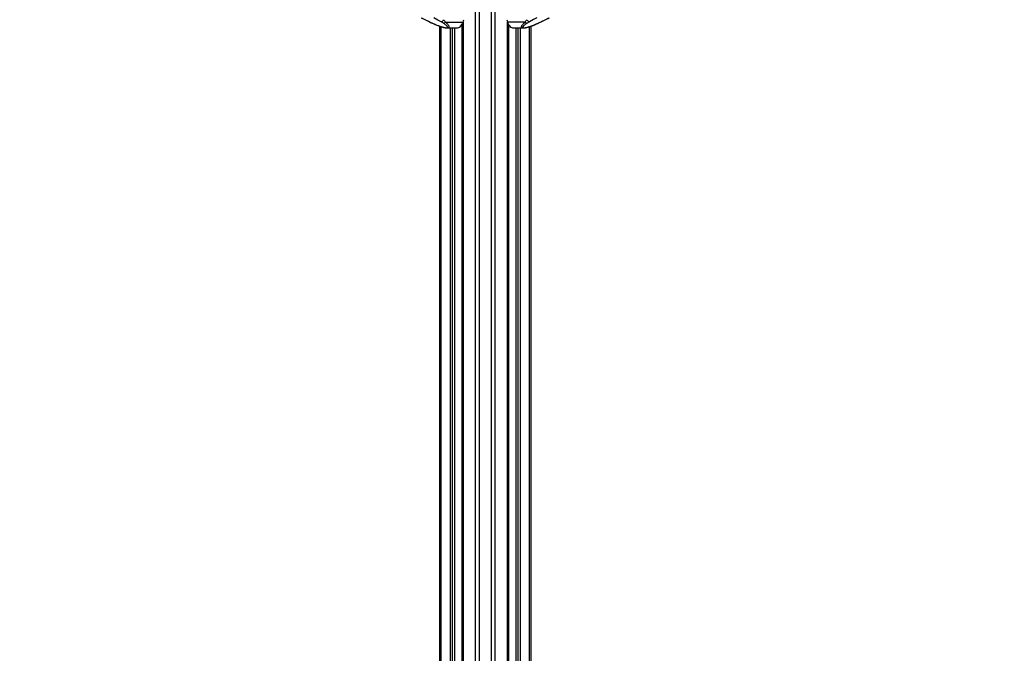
# Model space of a CAD drawing. Header units: millimetres. Extents: x 20 to 19305, y 40 to 15632.
# Tile 18 of 114: x 5284 to 8446, y 3770 to 5806. Entities that reach past the tile are written whole.
import ezdxf

# ---------------------------------------------------------------- set-up
doc = ezdxf.new("R2010")
doc.units = ezdxf.units.MM
doc.layers.add('COMPONENT_GEOMETRY', color=7, linetype='Continuous')
doc.styles.add('SLDTEXTSTYLE1', font='TXT', dxfattribs={"width": 0.75})
doc.dimstyles.new('SLDDIMSTYLE0', dxfattribs={"dimtxt": 150, "dimasz": 6.604, "dimexe": 0, "dimexo": 0.0625, "dimgap": 37.5, "dimtad": 0, "dimtih": 1, "dimtoh": 1, "dimdec": 0, "dimlfac": 0.5, "dimrnd": 1e-09, "dimzin": 12, "dimdsep": 46, "dimtxsty": 'SLDTEXTSTYLE1', "dimsah": 1, "dimcen": 0.09, "dimadec": 0, "dimazin": 3, "dimtfac": 1, "dimtdec": 0, "dimtofl": 0, "dimtmove": 0, "dimatfit": 3, "dimfxl": 1, "dimfrac": 2, "dimtolj": 1, "dimtzin": 12, "dimarcsym": 0})

# ---------------------------------------------------------------- blocks, each defined once
blk = doc.blocks.new('_D_3')
at = {"layer": 'COMPONENT_GEOMETRY', "color": 7, "ltscale": 2}
for p, q in [((6638.5, 7959.5), (957.9, 7959.5)), ((964.3, 7959.5), (964.3, 4965.9)), ((964.3, 1734.2), (964.3, 4727.8)), ((5843.4, 1734.2), (957.9, 1734.2))]:
    blk.add_line(p, q, dxfattribs=at)
for points in [[(964.3, 7959.5), (963.3, 7952.9), (965.3, 7952.9)], [(964.3, 1734.2), (965.3, 1740.8), (963.3, 1740.8)]]:
    blk.add_solid(points, dxfattribs=at)
at = {"layer": 'COMPONENT_GEOMETRY', "color": 7, "ltscale": 2, "insert": (742.6, 4921.1), "char_height": 150, "attachment_point": 1, "style": 'SLDTEXTSTYLE1'}
blk.add_mtext('3113', dxfattribs=at)
blk = doc.blocks.new('_D_4')
at = {"layer": 'COMPONENT_GEOMETRY', "color": 7, "ltscale": 2}
for p, q in [((11155.6, 6611), (11155.6, 4291.7)), ((11155.6, 1734.2), (11155.6, 4053.5)), ((7716.1, 1734.2), (11162, 1734.2))]:
    blk.add_line(p, q, dxfattribs=at)
for points in [[(11155.6, 6611), (11154.6, 6604.4), (11156.6, 6604.4)], [(11155.6, 1734.2), (11156.6, 1740.8), (11154.6, 1740.8)]]:
    blk.add_solid(points, dxfattribs=at)
at = {"layer": 'COMPONENT_GEOMETRY', "color": 7, "ltscale": 2, "insert": (10934, 4246.9), "char_height": 150, "attachment_point": 1, "style": 'SLDTEXTSTYLE1'}
blk.add_mtext('2438', dxfattribs=at)

msp = doc.modelspace()

# ---------------------------------------------------------------- linework, layer by layer
at = {"color": 8, "linetype": 'Continuous', "lineweight": 25, "ltscale": 2}
for p, q in [((6748.24, 2191.49), (6748.24, 7939.49)), ((6759.31, 7939.49), (6759.31, 2191.49)), ((6799.26, 2191.49), (6799.26, 7939.49)), ((6810.34, 7939.49), (6810.34, 2191.49)), ((6703.16, 5788.95), (6706.75, 5788.82)), ((6706.75, 5790.1), (6704.07, 5790.2)), ((6704.86, 2191.49), (6704.86, 5788.89)), ((6708.14, 5797.77), (6708.14, 2191.49)), ((6850.44, 2191.49), (6850.44, 5797.77)), ((6854.5, 5790.2), (6851.82, 5790.1)), ((6851.82, 5788.82), (6855.42, 5788.95)), ((6853.72, 5788.89), (6853.72, 2780.49)), ((6636.74, 5783.91), (6636.74, 2191.49)), ((6667.23, 2191.49), (6667.23, 5779.56)), ((6673.4, 5779.56), (6673.4, 2191.49)), ((6681.18, 2191.49), (6681.18, 5779.56)), ((6877.4, 5779.56), (6877.4, 2768.25)), ((6885.18, 2761.31), (6885.18, 5779.56)), ((6891.35, 5779.56), (6891.35, 2191.49)), ((6921.84, 2191.49), (6921.84, 5783.91))]:
    msp.add_line(p, q, dxfattribs=at)
at = {"color": 7, "linetype": 'Continuous', "lineweight": 25, "ltscale": 2}
for p, q in [((6573.34, 5812.34), (6598.67, 5799.67)), ((6600, 5799.32), (6609.63, 5794.79)), ((6645.1, 5794.79), (6637.45, 5799.32)), ((6651.72, 5798.51), (6708.43, 5798.51)), ((6700.15, 5783.82), (6700.15, 5785.62)), ((6703.15, 5788.95), (6706.75, 5788.81)), ((6706.75, 5794.7), (6706.75, 2191.49)), ((6906.86, 5798.51), (6850.15, 5798.51)), ((6851.82, 2191.49), (6851.82, 5794.7)), ((6851.82, 5788.81), (6855.42, 5788.95)), ((6858.43, 5785.62), (6858.43, 5783.82)), ((6921.13, 5799.32), (6913.48, 5794.79)), ((6948.95, 5794.79), (6958.58, 5799.32)), ((6959.91, 5799.67), (6985.24, 5812.34)), ((6633.39, 2191.49), (6633.39, 5785.05)), ((6656.55, 5779.56), (6688.13, 5779.56)), ((6681.61, 2191.49), (6681.61, 5779.56)), ((6698.03, 5783.82), (6700.15, 5783.82)), ((6860.55, 5783.82), (6858.43, 5783.82)), ((6870.45, 5779.56), (6902.02, 5779.56)), ((6876.97, 5779.56), (6876.97, 2768.46)), ((6925.18, 5785.05), (6925.18, 2191.49))]:
    msp.add_line(p, q, dxfattribs=at)
at = {"color": 7, "linetype": 'Continuous', "lineweight": 25, "ltscale": 2, "flags": 128}
for points in [[(6574.65, 5811.99), (6585.65, 5806.49), (6600, 5799.32)], [(6598.67, 5799.67), (6599.08, 5799.5), (6600, 5799.32)], [(6637.45, 5799.32), (6627.21, 5804.82), (6613.87, 5811.99)], [(6944.71, 5811.99), (6934.47, 5806.49), (6921.13, 5799.32)], [(6958.58, 5799.32), (6969.58, 5804.82), (6983.92, 5811.99)]]:
    msp.add_lwpolyline(points, dxfattribs=at)
at = {"color": 8, "linetype": 'Continuous', "lineweight": 25, "ltscale": 2, "flags": 128}
for points in [[(6608.63, 5794.98), (6609.06, 5794.84), (6609.63, 5794.79)], [(6949.94, 5794.97), (6949.52, 5794.84), (6948.95, 5794.79)], [(6959.91, 5799.67), (6959.5, 5799.5), (6958.58, 5799.32)]]:
    msp.add_lwpolyline(points, dxfattribs=at)
at = {"color": 7, "linetype": 'Continuous', "lineweight": 25, "ltscale": 4}
for centre, radius, start, end in [((6635.75, 5808.41), 9.25, 280.58426, 345.23212), ((6644.77, 5803.12), 8.34, 272.27338, 326.4096), ((6677.41, 5809.45), 32.89, 308.81908, 340.57429), ((6683.73, 5807.76), 26.37, 339.46724, 356.29634), ((6874.85, 5807.76), 26.37, 183.70366, 200.53276), ((6881.17, 5809.45), 32.89, 199.42571, 231.18092), ((6913.81, 5803.12), 8.34, 213.5904, 267.72662), ((6922.83, 5808.41), 9.25, 194.76788, 259.41574), ((6687.84, 5799.43), 19.88, 270.8294, 308.25479), ((6870.74, 5799.43), 19.88, 231.74521, 269.1706)]:
    msp.add_arc(centre, radius, start, end, dxfattribs=at)
at = {"color": 7, "linetype": 'Continuous', "lineweight": 25, "ltscale": 2}
for points, knots in [([(6598.71, 5799.67), (6599.36, 5799.34), (6601.57, 5798.21), (6604.89, 5796.64), (6607.68, 5795.41), (6608.66, 5794.98)], [0, 0, 0, 0, 0.2108033, 0.725035, 1, 1, 1, 1]), ([(6608.63, 5794.98), (6610.64, 5794.1), (6614.77, 5792.29), (6620.97, 5789.73), (6626.96, 5787.37), (6632.38, 5785.38), (6637.27, 5783.71), (6641.59, 5782.35), (6645.4, 5781.29), (6648.86, 5780.47), (6652.05, 5779.9), (6654.61, 5779.57), (6656.03, 5779.6), (6656.55, 5779.61)], [0, 0, 0, 0, 0.1404088, 0.2892936, 0.413942, 0.5268379, 0.6254753, 0.7075515, 0.779599, 0.844238, 0.9050638, 0.9657103, 1, 1, 1, 1]), ([(6609.63, 5794.79), (6612.89, 5793.38), (6619.04, 5790.71), (6627.23, 5787.48), (6633.78, 5785.1), (6638.47, 5783.53), (6642.85, 5782.21), (6647.07, 5781.09), (6651.1, 5780.28), (6654.48, 5779.97), (6656.85, 5780.15), (6658.4, 5780.93), (6658.62, 5782.22), (6657.97, 5783.74), (6656.72, 5785.46), (6654.72, 5787.51), (6651.01, 5790.69), (6647.47, 5793.15), (6645.1, 5794.79)], [0, 0, 0, 0, 0.1200415, 0.2258655, 0.2796515, 0.3339117, 0.3735608, 0.4139748, 0.461049, 0.4957866, 0.5305265, 0.5716914, 0.6317593, 0.6775173, 0.7239145, 0.7919071, 0.860464, 1, 1, 1, 1]), ([(6644.7, 5806.06), (6646.02, 5804.8), (6648.7, 5802.27), (6650.71, 5799.77), (6651.72, 5798.51)], [0, 0, 0, 0, 0.4969507, 1, 1, 1, 1]), ([(6913.48, 5794.79), (6911.43, 5793.38), (6907.58, 5790.71), (6903.79, 5787.48), (6901.56, 5785.1), (6900.48, 5783.53), (6900.01, 5782.21), (6900.17, 5781.09), (6901.24, 5780.28), (6903.47, 5779.97), (6906.51, 5780.15), (6910.9, 5780.93), (6915.82, 5782.22), (6920.76, 5783.74), (6925.82, 5785.46), (6931.38, 5787.51), (6939.47, 5790.69), (6945.15, 5793.15), (6948.95, 5794.79)], [0, 0, 0, 0, 0.12004152, 0.22586547, 0.27965152, 0.33391172, 0.37356079, 0.41397478, 0.46104898, 0.4957866, 0.53052651, 0.57169136, 0.63175929, 0.67751729, 0.72391447, 0.79190713, 0.86046398, 1, 1, 1, 1]), ([(6902.15, 5779.6), (6902.59, 5779.59), (6903.98, 5779.57), (6906.51, 5779.89), (6909.74, 5780.47), (6913.14, 5781.28), (6916.81, 5782.3), (6920.79, 5783.54), (6925.26, 5785.05), (6930.26, 5786.86), (6935.77, 5788.99), (6941.78, 5791.45), (6946.58, 5793.48), (6949.32, 5794.7), (6949.94, 5794.98)], [0, 0, 0, 0, 0.029277, 0.0927741, 0.154214, 0.2182041, 0.2877093, 0.3650638, 0.4516339, 0.555865, 0.673588, 0.8037364, 0.9560523, 1, 1, 1, 1]), ([(6906.86, 5798.51), (6907.86, 5799.75), (6909.87, 5802.25), (6912.54, 5804.78), (6913.88, 5806.06)], [0, 0, 0, 0, 0.4966175, 1, 1, 1, 1]), ([(6949.94, 5794.98), (6951.1, 5795.5), (6954.1, 5796.84), (6957.38, 5798.41), (6959.45, 5799.45), (6959.9, 5799.67)], [0, 0, 0, 0, 0.3314683, 0.8567692, 1, 1, 1, 1])]:
    msp.add_open_spline(points, degree=3, knots=knots, dxfattribs=at)
at = {"color": 8, "linetype": 'Continuous', "lineweight": 25, "ltscale": 2}
for points, knots in [([(6651.72, 5798.51), (6653.88, 5796.42), (6657.14, 5793.26), (6660.27, 5789.18), (6661.83, 5786.52), (6662.57, 5784.3), (6662.66, 5782.31), (6661.68, 5780.68), (6659.5, 5779.69), (6657.44, 5779.62), (6656.55, 5779.59)], [0, 0, 0, 0, 0.2614494, 0.3946489, 0.5290535, 0.6207253, 0.7135782, 0.839793, 0.9306236, 1, 1, 1, 1]), ([(6902.15, 5779.59), (6901.96, 5779.58), (6900.61, 5779.49), (6898.59, 5779.9), (6896.76, 5780.86), (6896.01, 5782.31), (6895.94, 5783.96), (6896.51, 5785.94), (6898.12, 5788.98), (6901.33, 5793.17), (6904.97, 5796.69), (6906.86, 5798.51)], [0, 0, 0, 0, 0.0125651, 0.0909155, 0.1933021, 0.2746553, 0.3579739, 0.4593623, 0.5619937, 0.7729686, 1, 1, 1, 1])]:
    msp.add_open_spline(points, degree=3, knots=knots, dxfattribs=at)

# ---------------------------------------------------------------- dimensions: what is measured, and where the dimension line sits
at = {"layer": 'COMPONENT_GEOMETRY', "color": 7, "ltscale": 2}
for base, p1, p2, picture, middle in [((964.27, 7959.49), (5845.95, 1734.2), (6641.06, 7959.49), '_D_3', (964.27, 4846.84)), ((11155.63, 6611), (7713.59, 1734.2), (12075.31, 6611), '_D_4', (11155.63, 4172.6))]:
    dim = msp.add_linear_dim(base=base, p1=p1, p2=p2, angle=90, dimstyle='SLDDIMSTYLE0', dxfattribs=at)
    dim.commit()
    dim.dimension.update_dxf_attribs({"geometry": picture, "text_midpoint": middle, "dimtype": 160})

doc.saveas('drawing.dxf')
